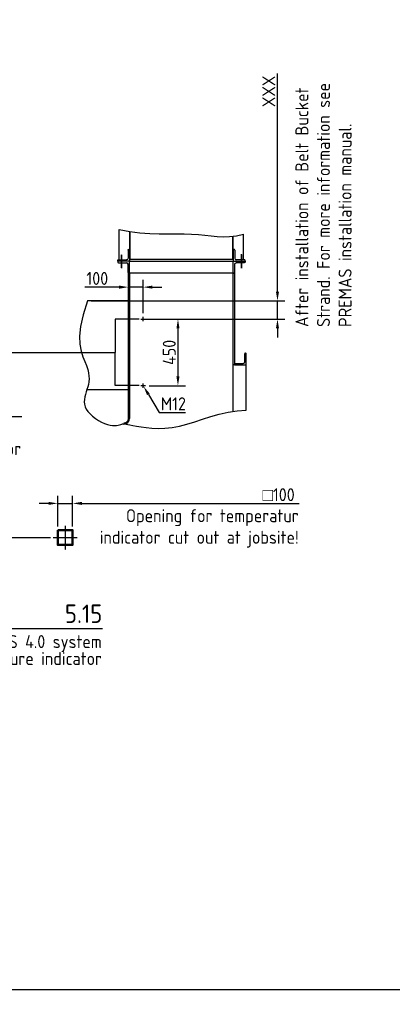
# Model space of a CAD drawing. Header units: millimetres. Extents: x -34725 to 178350, y -13707 to 126150.
# Tile 12 of 256: x -17883 to -15367, y -100 to 6554. Entities that reach past the tile are written whole.
import ezdxf
from ezdxf.enums import TextEntityAlignment as Align

# ---------------------------------------------------------------- set-up
doc = ezdxf.new("R2010")
doc.units = ezdxf.units.MM
doc.linetypes.add('AM_ISO08W050', pattern=[18, 12, -1.5, 3, -1.5])
doc.linetypes.add('GEN7A', pattern=[6.875, 5, -0.625, 0.625, -0.625])
doc.layers.get('0').update_dxf_attribs({"linetype": 'CONTINUOUS'})
doc.layers.get('Defpoints').update_dxf_attribs({"linetype": 'CONTINUOUS'})
doc.layers.add('7A', color=4, linetype='GEN7A')
for name, color, linetype, lineweight in [('AM_0', 7, 'CONTINUOUS', 50), ('AM_4', 3, 'CONTINUOUS', 25), ('AM_5', 3, 'CONTINUOUS', 25), ('AM_6', 2, 'CONTINUOUS', 35), ('AM_7', 4, 'AM_ISO08W050', 25), ('P-AM_5', 3, 'CONTINUOUS', 25), ('P-AM_6', 2, 'CONTINUOUS', 35)]:
    doc.layers.add(name, color=color, linetype=linetype, lineweight=lineweight)
doc.layers.add('AM_VIEWS', color=1, linetype='CONTINUOUS', lineweight=25, plot=False)
doc.styles.get("Standard").update_dxf_attribs({"font": 'isocp.shx'})
doc.dimstyles.new('AM_ISO$0', dxfattribs={"dimtxt": 3.5, "dimasz": 2.5, "dimexe": 2, "dimexo": 1, "dimgap": 0.6, "dimtad": 1, "dimdsep": 46, "dimtxsty": 'Standard', "dimcen": 0, "dimclrd": 256, "dimclre": 256, "dimclrt": 2, "dimadec": 0, "dimazin": 2, "dimtp": 0.1, "dimtm": 0.1, "dimtfac": 0.71, "dimtmove": 0, "dimatfit": 3, "dimfxl": 1, "dimtfill": 1, "dimtfillclr": 256, "dimlwd": -1, "dimlwe": -1, "dimarcsym": 0})
doc.dimstyles.new('AM_ISO$3', dxfattribs={"dimtxt": 3.5, "dimasz": 2.5, "dimexe": 2, "dimexo": 1, "dimgap": 0.6, "dimtad": 1, "dimtoh": 1, "dimdsep": 46, "dimtxsty": 'Standard', "dimcen": 0, "dimclrd": 256, "dimclre": 256, "dimclrt": 2, "dimadec": 0, "dimazin": 2, "dimtp": 0.1, "dimtm": 0.1, "dimtfac": 0.71, "dimtofl": 0, "dimtmove": 0, "dimatfit": 0, "dimfxl": 1, "dimtfill": 1, "dimtfillclr": 256, "dimlwd": -1, "dimlwe": -1, "dimarcsym": 0})

# ---------------------------------------------------------------- blocks, each defined once
blk = doc.blocks.new('*D172')
at = {"layer": 'AM_5', "transparency": 16777216}
for p, q in [((-17625.8, 3129.7), (-17625.8, 3335)), ((-17525.8, 3129.7), (-17525.8, 3335)), ((-17688.3, 3285), (-17750.8, 3285)), ((-17625.8, 3285), (-17525.8, 3285)), ((-17463.3, 3285), (-15995, 3285))]:
    blk.add_line(p, q, dxfattribs=at)
for points in [[(-17688.3, 3295.4), (-17688.3, 3274.6), (-17625.8, 3285)], [(-17463.3, 3295.4), (-17463.3, 3274.6), (-17525.8, 3285)]]:
    blk.add_solid(points, dxfattribs=at)
at = {"layer": 'Defpoints', "color": 0, "transparency": 16777216}
for p in [(-17525.8, 3285), (-17625.8, 3104.7), (-17525.8, 3104.7)]:
    blk.add_point(p, dxfattribs=at)
at = {"layer": 'AM_5', "color": 2, "transparency": 16777216, "insert": (-16134.6, 3343.8), "char_height": 87.5, "attachment_point": 5, "bg_fill": 3, "box_fill_scale": 1.1, "bg_fill_color": 256, "bg_fill_true_color": 13158600, "bg_fill_transparency": 0}
blk.add_mtext('{\\Famgdt;o}100', dxfattribs=at)
blk = doc.blocks.new('GLE-LST110D7')
for p, q in [((0, 80), (0, 0)), ((0, 80), (5, 80)), ((10, 75), (10, 20)), ((0, 0), (80, 0)), ((75, 10), (20, 10)), ((80, 0), (80, 5))]:
    blk.add_line(p, q)
for centre, radius, start, end in [((5, 75), 5, 0, 90), ((20, 20), 10, 180, 270), ((75, 5), 5, 0, 90)]:
    blk.add_arc(centre, radius, start, end)
blk = doc.blocks.new('*D173')
at = {"layer": 'AM_5', "transparency": 16777216}
for p, q in [((-17148.9, 4570.7), (-17148.9, 4796.4)), ((-17048.9, 4570.7), (-17048.9, 4796.4)), ((-17211.4, 4746.4), (-17444, 4746.4)), ((-17048.9, 4746.4), (-17148.9, 4746.4)), ((-16986.4, 4746.4), (-16923.9, 4746.4))]:
    blk.add_line(p, q, dxfattribs=at)
for points in [[(-17211.4, 4756.8), (-17211.4, 4735.9), (-17148.9, 4746.4)], [(-16986.4, 4756.8), (-16986.4, 4735.9), (-17048.9, 4746.4)]]:
    blk.add_solid(points, dxfattribs=at)
at = {"layer": 'Defpoints', "color": 0, "transparency": 16777216}
for p in [(-17148.9, 4746.4), (-17148.9, 4545.7), (-17048.9, 4545.7)]:
    blk.add_point(p, dxfattribs=at)
at = {"layer": 'AM_5', "color": 2, "transparency": 16777216, "insert": (-17359, 4805.1), "char_height": 87.5, "attachment_point": 5, "bg_fill": 3, "box_fill_scale": 1.1, "bg_fill_color": 256, "bg_fill_true_color": 13158600, "bg_fill_transparency": 0}
blk.add_mtext('100', dxfattribs=at)
blk = doc.blocks.new('*D174')
at = {"layer": 'AM_5', "transparency": 16777216}
for p, q in [((-17008.5, 4530.5), (-16764.2, 4530.5)), ((-16814.2, 4468), (-16814.2, 4143)), ((-17008.5, 4080.5), (-16764.2, 4080.5))]:
    blk.add_line(p, q, dxfattribs=at)
for points in [[(-16824.6, 4468), (-16803.8, 4468), (-16814.2, 4530.5)], [(-16824.6, 4143), (-16803.8, 4143), (-16814.2, 4080.5)]]:
    blk.add_solid(points, dxfattribs=at)
at = {"layer": 'Defpoints', "color": 0, "transparency": 16777216}
for p in [(-17033.5, 4530.5), (-17033.5, 4080.5), (-16814.2, 4080.5)]:
    blk.add_point(p, dxfattribs=at)
at = {"layer": 'AM_5', "color": 2, "transparency": 16777216, "insert": (-16872.9, 4305.5), "char_height": 87.5, "attachment_point": 5, "rotation": 90, "bg_fill": 3, "box_fill_scale": 1.1, "bg_fill_color": 256, "bg_fill_true_color": 13158600, "bg_fill_transparency": 0}
blk.add_mtext('450', dxfattribs=at)
blk = doc.blocks.new('*D175')
at = {"layer": 'AM_5', "transparency": 16777216}
for p, q in [((-16142.1, 4716.5), (-16142.1, 6189)), ((-17399.9, 4654), (-16092.1, 4654)), ((-16142.1, 4530.5), (-16142.1, 4654)), ((-17039.3, 4530.5), (-16092.1, 4530.5)), ((-16142.1, 4468), (-16142.1, 4405.5))]:
    blk.add_line(p, q, dxfattribs=at)
for points in [[(-16152.5, 4716.5), (-16131.7, 4716.5), (-16142.1, 4654)], [(-16152.5, 4468), (-16131.7, 4468), (-16142.1, 4530.5)]]:
    blk.add_solid(points, dxfattribs=at)
at = {"layer": 'Defpoints', "color": 0, "transparency": 16777216}
for p in [(-17424.9, 4654), (-17064.3, 4530.5), (-16142.1, 4530.5)]:
    blk.add_point(p, dxfattribs=at)
at = {"layer": 'AM_5', "color": 2, "transparency": 16777216, "insert": (-16200.9, 6069), "char_height": 87.5, "attachment_point": 5, "rotation": 90, "bg_fill": 3, "box_fill_scale": 1.1, "bg_fill_color": 256, "bg_fill_true_color": 13158600, "bg_fill_transparency": 0}
blk.add_mtext('XXX', dxfattribs=at)
blk = doc.blocks.new('*D176')
at = {"layer": 'AM_5', "transparency": 16777216}
for p, q in [((-17014, 4021.6), (-16941.3, 3899)), ((-16941.3, 3899), (-16763.6, 3899))]:
    blk.add_line(p, q, dxfattribs=at)
blk.add_solid([(-17005, 4026.9), (-17023, 4016.3), (-17045.9, 4075.4)], dxfattribs=at)
at = {"layer": 'Defpoints', "color": 0, "transparency": 16777216}
for p in [(-17052, 4085.7), (-17045.9, 4075.4)]:
    blk.add_point(p, dxfattribs=at)
at = {"layer": 'AM_5', "color": 2, "transparency": 16777216, "insert": (-16845, 3957.8), "char_height": 87.5, "attachment_point": 5, "bg_fill": 3, "box_fill_scale": 1.1, "bg_fill_color": 256, "bg_fill_true_color": 13158600, "bg_fill_transparency": 0}
blk.add_mtext('M12', dxfattribs=at)

msp = doc.modelspace()

# ---------------------------------------------------------------- linework, layer by layer
at = {"layer": '7A'}
for p, q in [((-17196.075, 4876.776), (-17196.075, 4966.472)), ((-17196.075, 4965.439), (-17196.075, 4875.742)), ((-17196.075, 4965.438), (-17196.075, 4875.742)), ((-17196.075, 4965.223), (-17196.075, 4875.526)), ((-16386.075, 4875.202), (-16386.075, 4968.046)), ((-16386.075, 4967.012), (-16386.075, 4874.169)), ((-16386.075, 4967.012), (-16386.075, 4874.168)), ((-16386.075, 4966.796), (-16386.075, 4873.953))]:
    msp.add_line(p, q, dxfattribs=at)
at = {"layer": 'AM_0'}
msp.add_lwpolyline([(-17625.767, 3104.742), (-17525.767, 3104.742), (-17525.767, 3004.742), (-17625.767, 3004.742)], close=True, dxfattribs=at)
at = {"layer": 'AM_4'}
for p, q in [((-17211.076, 4931.215), (-17211.076, 5135.871)), ((-17141.076, 5122.811), (-17141.076, 4936.215)), ((-17136.076, 4936.215), (-17136.076, 5122.097)), ((-16446.076, 5090.735), (-16446.076, 4936.215)), ((-16441.076, 4936.215), (-16441.076, 5091.314)), ((-16371.076, 4931.215), (-16371.076, 5104.131)), ((-17141.076, 4991.214), (-17141.076, 4921.215)), ((-17141.076, 4936.215), (-16441.076, 4936.215)), ((-17140.926, 4920.999), (-17210.926, 4920.999)), ((-17140.926, 4920.999), (-17210.926, 4920.999)), ((-17140.926, 4920.999), (-16440.926, 4920.999)), ((-16440.926, 4920.999), (-16370.926, 4920.999)), ((-16440.926, 4920.999), (-16370.926, 4920.999)), ((-17149.075, 4840.998), (-17141.075, 4840.998)), ((-17148.926, 3858.999), (-17148.926, 4840.998)), ((-16441.075, 4840.998), (-17141.075, 4840.998)), ((-17140.926, 4840.998), (-17140.926, 3858.999)), ((-16436.426, 4841), (-16440.926, 4841)), ((-16440.926, 4840.999), (-16432.926, 4840.999)), ((-16440.926, 3907.069), (-16440.926, 4840.999)), ((-16432.926, 4840.999), (-16432.926, 4220.999)), ((-17148.926, 4653.999), (-17424.925, 4653.999)), ((-16362.926, 4240.999), (-16362.926, 4295.999)), ((-16357.926, 4300.999), (-16352.926, 4300.999)), ((-16352.926, 4220.999), (-16352.926, 4300.999)), ((-16432.926, 4220.999), (-16440.926, 4220.999)), ((-16432.926, 4220.999), (-16432.926, 4225.999)), ((-16432.926, 4220.999), (-16352.926, 4220.999)), ((-16427.926, 4230.999), (-16372.926, 4230.999)), ((-16352.926, 3913.988), (-16352.926, 4220.999)), ((-17428.847, 4053.999), (-17148.926, 4053.999))]:
    msp.add_line(p, q, dxfattribs=at)
for points in [[(-17211.076, 5135.871), (-17139.642, 5122.543), (-17070.802, 5113.936), (-17004.724, 5109.048), (-16941.578, 5106.878), (-16881.534, 5106.425), (-16824.761, 5106.687), (-16771.427, 5106.663), (-16721.703, 5105.352), (-16675.556, 5102.095), (-16632.149, 5097.608), (-16590.443, 5092.949), (-16549.4, 5089.177), (-16507.98, 5087.35), (-16465.146, 5088.528), (-16419.857, 5093.769), (-16371.076, 5104.131)], [(-17424.925, 4653.999), (-17455.217, 4560.259), (-17472.35, 4481.17), (-17478.709, 4414.977), (-17476.679, 4359.925), (-17468.645, 4314.259), (-17456.993, 4276.223), (-17444.107, 4244.064), (-17432.373, 4216.025), (-17423.712, 4190.597), (-17418.189, 4167.249), (-17415.405, 4145.693), (-17414.962, 4125.643), (-17416.459, 4106.811), (-17419.499, 4088.911), (-17423.682, 4071.657), (-17428.609, 4054.761), (-17433.857, 4037.982), (-17438.903, 4021.265), (-17443.2, 4004.6), (-17446.201, 3987.978), (-17447.358, 3971.389), (-17446.124, 3954.823), (-17441.952, 3938.27), (-17434.295, 3921.721), (-17422.818, 3905.225), (-17408.032, 3889.06), (-17390.664, 3873.565), (-17371.437, 3859.075), (-17351.078, 3845.93), (-17330.309, 3834.466), (-17309.857, 3825.02), (-17290.446, 3817.931), (-17272.673, 3813.407), (-17256.626, 3811.147), (-17242.266, 3810.719), (-17229.552, 3811.695), (-17218.446, 3813.645), (-17208.906, 3816.138), (-17200.895, 3818.743), (-17194.371, 3821.033), (-17189.155, 3822.643), (-17184.504, 3823.489), (-17179.533, 3823.552), (-17173.358, 3822.812), (-17165.096, 3821.253), (-17153.864, 3818.855), (-17138.776, 3815.601), (-17118.949, 3811.472), (-17093.735, 3806.571), (-17063.435, 3801.482), (-17028.583, 3796.912), (-16989.715, 3793.566), (-16947.367, 3792.15), (-16902.075, 3793.37), (-16854.373, 3797.932), (-16804.798, 3806.541), (-16753.784, 3819.529), (-16701.357, 3835.727), (-16647.442, 3853.594), (-16591.964, 3871.588), (-16534.849, 3888.167), (-16476.021, 3901.788), (-16415.405, 3910.909), (-16352.926, 3913.988)]]:
    msp.add_lwpolyline(points, dxfattribs=at)
for centre, radius, start, end in [((-22209.567, -4599.966), 9106.754, 79.125908, 79.125908), ((-16357.926, 4295.999), 5, 90, 180), ((-16427.926, 4225.999), 5, 90, 180), ((-16372.926, 4240.999), 10, 270, 0), ((-17178.938, 3859.067), 38.068, 270.018311, 359.894684), ((-17178.725, 3859.014), 30.016, 269.622009, 359.972229)]:
    msp.add_arc(centre, radius, start, end, dxfattribs=at)
at = {"layer": 'AM_7'}
for p, q in [((-17064.344, 4530.526), (-17033.509, 4530.526)), ((-17048.926, 4515.339), (-17048.926, 4545.714)), ((-19701.313, 4305.526), (-17239.099, 4305.526)), ((-17239.099, 4080.526), (-17239.099, 4305.526)), ((-17064.344, 4080.526), (-17033.509, 4080.526)), ((-17048.926, 4065.339), (-17048.926, 4095.714)), ((-18652.341, 3054.742), (-17673.963, 3054.742)), ((-17656.215, 3054.742), (-17495.904, 3054.742))]:
    msp.add_line(p, q, dxfattribs=at)
at = {"layer": 'AM_VIEWS'}
msp.add_lwpolyline([(-34725, 0), (-5000, 0), (-5000, 21025), (-34725, 21025)], close=True, dxfattribs=at)
at = {"layer": 'P-AM_5'}
for points in [[(-19058.374, 3871.773), (-17869.474, 3871.773)], [(-18513.858, 2439.332), (-17324.958, 2439.332)]]:
    msp.add_lwpolyline(points, dxfattribs=at)

# ---------------------------------------------------------------- block references
at = {"layer": 'AM_4', "xscale": -1}
msp.add_blockref('GLE-LST110D7', (-17141.075, 4921.215), dxfattribs=at)
at = {"layer": 'AM_4'}
msp.add_blockref('GLE-LST110D7', (-16441.075, 4921.215), dxfattribs=at)
at = {"layer": 'AM_4', "rotation": 180}
msp.add_blockref('GLE-LST110D7', (-17141.075, 4920.999), dxfattribs=at)
at = {"layer": 'AM_4', "xscale": -1, "rotation": 180}
msp.add_blockref('GLE-LST110D7', (-16441.075, 4920.999), dxfattribs=at)

# ---------------------------------------------------------------- texts
at = {"layer": 'AM_6', "color": 2, "insert": (-16021.021, 4477.007), "char_height": 87.5, "attachment_point": 1, "rotation": 90}
msp.add_mtext_dynamic_manual_height_columns('\\pxql;After installation of Belt Bucket Strand. For more information see PREMAS installation manual.', width=1774.63117, gutter_width=437.5, heights=[0], dxfattribs=at)
at = {"layer": 'AM_6', "color": 2, "insert": (-17498.013, 3245.543), "char_height": 87.5, "attachment_point": 1}
msp.add_mtext_dynamic_manual_height_columns('\\pxqr;Opening for temperatur indicator cut out at jobsite!', width=1499.17873, gutter_width=437.5, heights=[0], dxfattribs=at)
at = {"layer": 'P-AM_6'}
for s, p in [('belt elongation indicator', (-17873.14, 3610.972)), ('PREMAS 4.0 system', (-17328.624, 2307.315)), ('temperature indicator', (-17327.467, 2192.693))]:
    msp.add_text(s, height=87.5, dxfattribs=at).set_placement(p, align=Align.RIGHT)
at = {"layer": 'P-AM_6', "color": 7, "lineweight": 50}
msp.add_text('5.15', height=125, dxfattribs=at).set_placement((-17324.958, 2439.332), align=Align.BOTTOM_RIGHT)

# ---------------------------------------------------------------- next in the draw order: dimensions: what is measured, and where the dimension line sits
at = {"layer": 'AM_5'}
dim = msp.add_linear_dim(base=(-17148.926, 4746.365), p1=(-17048.926, 4545.714), p2=(-17148.926, 4545.714), dimstyle='AM_ISO$0', override={"dimscale": 25, "dimdec": 0}, dxfattribs=at)
dim.commit()
dim.dimension.update_dxf_attribs({"geometry": '*D173', "text_midpoint": (-17358.961, 4805.115)})
dim = msp.add_linear_dim(base=(-17525.767, 3285.004), p1=(-17625.767, 3104.742), p2=(-17525.767, 3104.742), text='{\\Famgdt;o}<>', dimstyle='AM_ISO$0', override={"dimscale": 25, "dimdec": 0}, dxfattribs=at)
dim.commit()
dim.dimension.update_dxf_attribs({"geometry": '*D172', "text_midpoint": (-16134.554, 3285.004), "dimtype": 160})

# ---------------------------------------------------------------- next in the draw order: linework, layer by layer
at = {"layer": 'AM_7'}
msp.add_line((-17575.767, 3134.167), (-17575.767, 2970.524), dxfattribs=at)

# ---------------------------------------------------------------- next in the draw order: dimensions: what is measured, and where the dimension line sits
at = {"layer": 'AM_5'}
dim = msp.add_linear_dim(base=(-16814.171, 4080.526), p1=(-17033.509, 4530.526), p2=(-17033.509, 4080.526), angle=90, dimstyle='AM_ISO$0', override={"dimscale": 25, "dimdec": 0}, dxfattribs=at)
dim.commit()
dim.dimension.update_dxf_attribs({"geometry": '*D174', "text_midpoint": (-16872.921, 4305.526)})

# ---------------------------------------------------------------- next in the draw order: dimensions: what is measured, and where the dimension line sits
dim = msp.add_linear_dim(base=(-16142.13, 4530.526), p1=(-17424.925, 4653.999), p2=(-17064.344, 4530.526), angle=90, text='XXX', dimstyle='AM_ISO$0', override={"dimscale": 25, "dimdec": 0}, dxfattribs=at)
dim.commit()
dim.dimension.update_dxf_attribs({"geometry": '*D175', "text_midpoint": (-16142.13, 6069.042), "dimtype": 160})
dim = msp.add_diameter_dim_2p(p1=(-17051.985, 4085.688), p2=(-17045.867, 4075.365), text='M12', dimstyle='AM_ISO$3', override={"dimscale": 25, "dimdec": 0}, dxfattribs=at)
dim.commit()
dim.dimension.update_dxf_attribs({"geometry": '*D176', "text_midpoint": (-16844.97, 3899.033), "dimtype": 163})

# ---------------------------------------------------------------- next in the draw order: linework, layer by layer
at = {"layer": 'AM_7'}
for p, q in [((-17075.092, 4530.526), (-17239.099, 4530.526)), ((-17239.099, 4530.526), (-17239.099, 4305.526)), ((-17075.092, 4080.526), (-17239.099, 4080.526))]:
    msp.add_line(p, q, dxfattribs=at)

doc.saveas('drawing.dxf')
